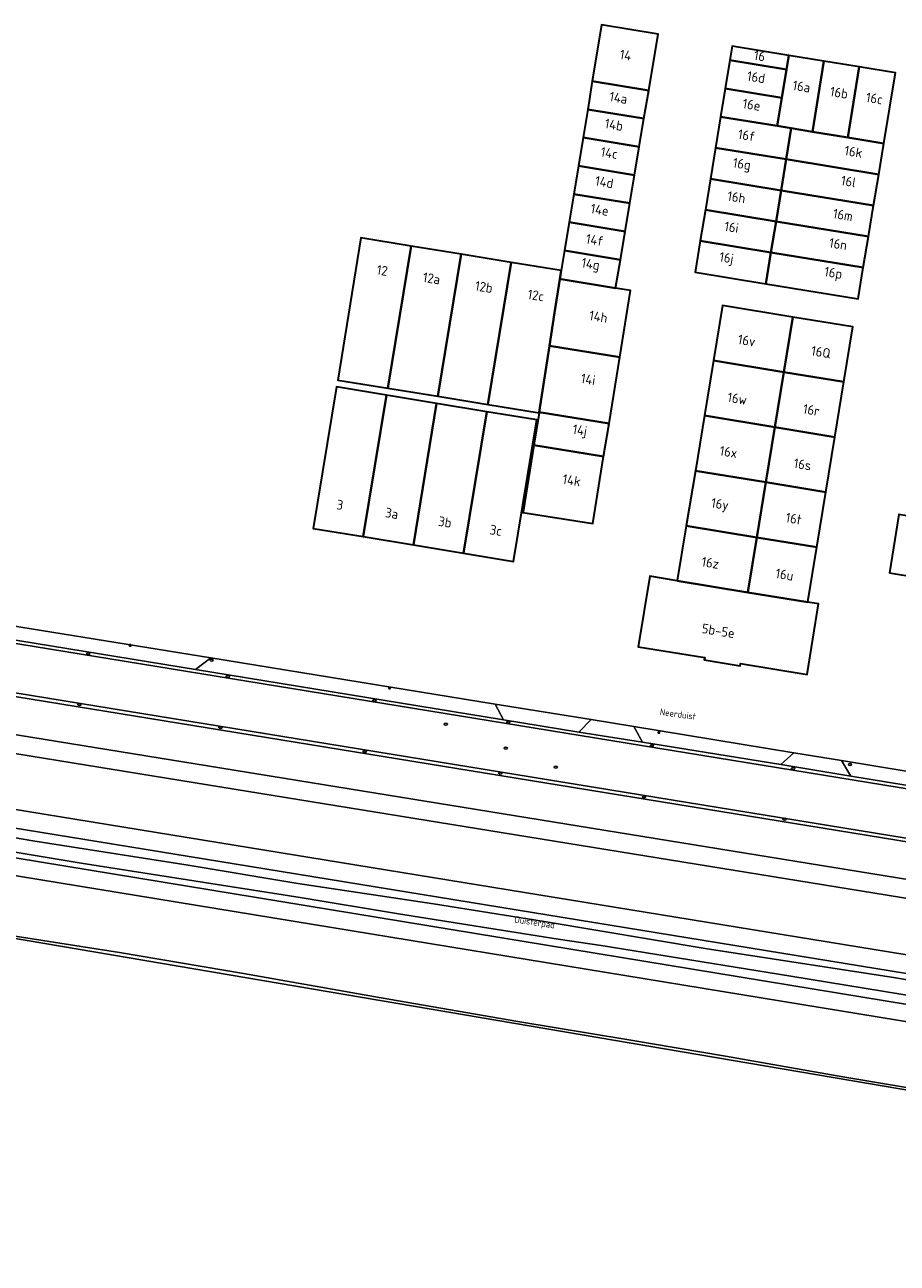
# Model space of a CAD drawing. Header units: metres. Extents: x 149984 to 156489, y 469398 to 478068.
# Tile 121 of 256: x 153971 to 154093, y 470489 to 470663. Entities that reach past the tile are written whole.
import ezdxf
from ezdxf.enums import TextEntityAlignment as Align

# ---------------------------------------------------------------- set-up
doc = ezdxf.new("R2010")
doc.units = ezdxf.units.M
doc.header["$LTSCALE"] = 0.75
for name, color, linetype, lineweight in [('B-WE-GR-GRAS-GV', 252, 'Continuous', 13), ('B-WE-IE-MEUBILAIR-S', 252, 'Continuous', 25), ('B-WE-OG-BEBOUWING-GV', 6, 'Continuous', 35), ('B-WE-OG-BEBOUWING-T18', 1, 'Continuous', 18), ('B-WE-OG-TERREIN_ERF-GV', 252, 'Continuous', 18), ('B-WE-OG-TERREIN_OEVER-GV', 252, 'Continuous', 18), ('B-WE-OG-TOPOGRAFIE-T18', 7, 'Continuous', 18), ('B-WE-OG-WATER-GV', 252, 'Continuous', 18), ('B-WE-OG-WATER_MEER-GV', 252, 'Continuous', 18), ('B-WE-OG-WEG-GV', 252, 'Continuous', 18), ('B-WE-VH-GESLOTENVERHARDING_ASFALT-GV', 252, 'Continuous', 18), ('B-WE-VH-GESLOTENVERHARDING_BETON-GV', 252, 'Continuous', 18), ('B-WE-VH-OPENVERHARDING_BETONSTRAATSTEEN-GV', 252, 'Continuous', 18)]:
    doc.layers.add(name, color=color, linetype=linetype, lineweight=lineweight)
doc.styles.add('NLCS-ISO', font='NLCS-ISO.ttf')
doc.styles.add('NLCS-ISO-M500-T18', font='NLCS-ISO.ttf', dxfattribs={"height": 0.9})
doc.styles.add('NLCS-ISO-M750-T18', font='NLCS-ISO.ttf', dxfattribs={"height": 1.35})

# ---------------------------------------------------------------- blocks, each defined once
blk = doc.blocks.new('SIE-MEUBILAIR_PAAL_LICHTMAST-SO')
for points in [[(-0.62, 0), (-1, 0)], [(-0.71, 0.71), (-0.44, 0.44)], [(0, 1), (0, 0.62)], [(0.44, 0.44), (0.71, 0.71)], [(1, 0), (0.62, 0)], [(-0.71, -0.71), (-0.44, -0.44)], [(0, -0.62), (0, -1)], [(0.44, -0.44), (0.71, -0.71)]]:
    blk.add_lwpolyline(points)
blk.add_circle((0, 0), 0.5)
blk = doc.blocks.new('SIE-MEUBILAIR_PUT_KOLK-SO')
blk.add_ellipse((0, 0), major_axis=(1.25, 0), ratio=0.54)
at = {"style": 'NLCS-ISO'}
blk.add_text('klk', height=0.75, dxfattribs=at).set_placement((0.03, 0), align=Align.MIDDLE_CENTER)
blk = doc.blocks.new('SIE-MEUBILAIR_PUT_BRANDKRAAN-SO')
blk.add_ellipse((0, 0), major_axis=(1.25, 0), ratio=0.54)
at = {"style": 'NLCS-ISO'}
blk.add_text('bk', height=0.75, dxfattribs=at).set_placement((0.03, 0), align=Align.MIDDLE_CENTER)
blk = doc.blocks.new('SIE-MEUBILAIR_PUT_RIOOLPUT-SO')
blk.add_ellipse((0, 0), major_axis=(1.25, 0), ratio=0.54)
at = {"style": 'NLCS-ISO'}
blk.add_text('ri', height=0.75, dxfattribs=at).set_placement((-0.04, 0.07), align=Align.MIDDLE_CENTER)

msp = doc.modelspace()

# ---------------------------------------------------------------- linework, layer by layer
at = {"layer": 'B-WE-GR-GRAS-GV', "flags": 128}
msp.add_lwpolyline([(154341.513, 470546.94), (154284.533, 470556.576), (154279.674, 470518.766), (154279.294, 470516.609), (154275.929, 470493.702), (154271.941, 470487.341), (154270.049, 470484.834), (154267.868, 470483.541), (154264.349, 470483.663), (154109.554, 470510.987), (153870.11, 470551.713), (153846.608, 470555.3), (153834.308, 470557.494)], dxfattribs=at)
at = {"layer": 'B-WE-OG-BEBOUWING-GV', "flags": 128}
for points in [[(154057.961, 470653.427), (154059.278, 470661.318), (154051.378, 470662.609), (154050.079, 470654.715)], [(154069.318, 470657.648), (154077.215, 470656.357), (154077.537, 470658.327), (154069.642, 470659.621)], [(154068.672, 470653.701), (154076.57, 470652.409), (154077.215, 470656.357), (154069.318, 470657.648)], [(154077.537, 470658.327), (154077.215, 470656.357), (154076.57, 470652.409), (154075.924, 470648.461), (154077.898, 470648.139), (154080.859, 470647.655), (154082.47, 470657.518)], [(154085.793, 470646.848), (154087.405, 470656.708), (154082.47, 470657.518), (154080.859, 470647.655)], [(154087.405, 470656.708), (154085.793, 470646.848), (154090.842, 470646.024), (154092.475, 470655.877)], [(154057.302, 470649.481), (154057.961, 470653.427), (154050.079, 470654.715), (154049.43, 470650.768)], [(154076.57, 470652.409), (154068.672, 470653.701), (154068.025, 470649.753), (154075.924, 470648.461)], [(154057.302, 470649.481), (154049.43, 470650.768), (154048.78, 470646.821), (154056.643, 470645.536)], [(154077.898, 470648.139), (154075.924, 470648.461), (154068.025, 470649.753), (154067.314, 470645.411), (154077.188, 470643.796)], [(154090.842, 470646.024), (154085.793, 470646.848), (154080.859, 470647.655), (154077.898, 470648.139), (154077.188, 470643.796), (154090.122, 470641.682)], [(154048.131, 470642.875), (154055.984, 470641.591), (154056.643, 470645.536), (154048.78, 470646.821)], [(154067.314, 470645.411), (154066.602, 470641.068), (154076.478, 470639.454), (154077.188, 470643.796)], [(154089.403, 470637.342), (154090.122, 470641.682), (154077.188, 470643.796), (154076.478, 470639.454)], [(154047.481, 470638.928), (154055.325, 470637.645), (154055.984, 470641.591), (154048.131, 470642.875)], [(154066.602, 470641.068), (154065.891, 470636.727), (154075.769, 470635.112), (154076.478, 470639.454)], [(154055.325, 470637.645), (154047.481, 470638.928), (154046.831, 470634.98), (154054.666, 470633.7)], [(154075.769, 470635.112), (154088.683, 470633), (154089.403, 470637.342), (154076.478, 470639.454)], [(154065.179, 470632.385), (154075.059, 470630.769), (154075.769, 470635.112), (154065.891, 470636.727)], [(154075.769, 470635.112), (154075.059, 470630.769), (154087.964, 470628.66), (154088.683, 470633)], [(154046.831, 470634.98), (154046.182, 470631.034), (154054.007, 470629.754), (154054.666, 470633.7)], [(154021.476, 470611.784), (154024.746, 470631.651), (154017.7, 470632.796), (154014.48, 470612.92)], [(154024.746, 470631.651), (154021.476, 470611.784), (154028.476, 470610.647), (154031.746, 470630.514)], [(154065.179, 470632.385), (154064.462, 470628.005), (154074.342, 470626.384), (154075.059, 470630.769)], [(154031.746, 470630.514), (154028.476, 470610.647), (154035.476, 470609.51), (154038.746, 470629.377)], [(154054.007, 470629.754), (154046.182, 470631.034), (154045.723, 470628.244), (154045.527, 470627.054), (154045.708, 470627.024), (154053.343, 470625.776)], [(154075.059, 470630.769), (154074.342, 470626.384), (154087.236, 470624.27), (154087.964, 470628.66)], [(154042.66, 470608.45), (154044.085, 470617.698), (154044.795, 470622.306), (154045.527, 470627.054), (154045.723, 470628.244), (154038.746, 470629.377), (154035.476, 470609.51), (154042.643, 470608.346)], [(154045.708, 470627.024), (154045.527, 470627.054), (154044.795, 470622.306), (154044.085, 470617.698), (154053.917, 470616.106), (154055.43, 470625.435), (154053.343, 470625.776)], [(154076.851, 470614.029), (154078.109, 470621.732), (154068.278, 470623.356), (154067.013, 470615.643)], [(154078.109, 470621.732), (154076.851, 470614.029), (154085.242, 470612.653), (154086.495, 470620.346)], [(154053.917, 470616.106), (154044.085, 470617.698), (154042.66, 470608.45), (154052.416, 470606.856)], [(154067.013, 470615.643), (154065.75, 470607.941), (154075.592, 470606.327), (154076.851, 470614.029)], [(154076.851, 470614.029), (154075.592, 470606.327), (154083.987, 470604.951), (154085.242, 470612.653)], [(154021.315, 470610.803), (154014.318, 470611.955), (154011.061, 470592.171), (154018.059, 470591.02)], [(154018.059, 470591.02), (154025.056, 470589.868), (154028.312, 470609.652), (154021.315, 470610.803)], [(154025.056, 470589.868), (154032.053, 470588.716), (154035.31, 470608.5), (154028.312, 470609.652)], [(154032.053, 470588.716), (154039.051, 470587.564), (154042.307, 470607.348), (154035.31, 470608.5)], [(154052.416, 470606.856), (154042.66, 470608.45), (154042.643, 470608.346), (154041.915, 470603.824), (154051.666, 470602.23)], [(154064.487, 470600.239), (154074.334, 470598.625), (154075.592, 470606.327), (154065.75, 470607.941)], [(154083.987, 470604.951), (154075.592, 470606.327), (154074.334, 470598.625), (154082.732, 470597.248)], [(154050.149, 470592.88), (154051.666, 470602.23), (154041.915, 470603.824), (154040.387, 470594.476), (154040.378, 470594.421), (154050.143, 470592.843)], [(154074.334, 470598.625), (154064.487, 470600.239), (154063.224, 470592.538), (154073.075, 470590.923)], [(154074.334, 470598.625), (154073.075, 470590.923), (154081.477, 470589.545), (154082.732, 470597.248)], [(154100.915, 470592.836), (154092.958, 470594.141), (154091.619, 470585.978), (154099.581, 470584.672), (154099.601, 470584.796)], [(154071.823, 470583.257), (154073.075, 470590.923), (154063.224, 470592.538), (154061.967, 470584.868), (154061.966, 470584.863), (154061.961, 470584.833), (154071.817, 470583.22)], [(154073.075, 470590.923), (154071.823, 470583.257), (154071.817, 470583.22), (154080.223, 470581.845), (154080.226, 470581.865), (154080.229, 470581.884), (154081.477, 470589.545)], [(154071.817, 470583.22), (154061.961, 470584.833), (154061.966, 470584.863), (154058.112, 470585.496), (154056.491, 470575.628), (154065.797, 470574.1), (154065.743, 470573.775), (154070.746, 470572.953), (154070.8, 470573.279), (154080.105, 470571.751), (154081.725, 470581.619), (154080.226, 470581.865), (154080.223, 470581.845)]]:
    msp.add_lwpolyline(points, close=True, dxfattribs=at)
at = {"layer": 'B-WE-OG-TERREIN_ERF-GV', "flags": 128}
for points in [[(154046.182, 470631.034), (154046.831, 470634.98), (154047.481, 470638.928), (154048.131, 470642.875), (154048.78, 470646.821), (154049.43, 470650.768), (154050.079, 470654.715), (154051.378, 470662.609), (154059.278, 470661.318), (154057.961, 470653.427), (154057.302, 470649.481), (154056.643, 470645.536), (154055.984, 470641.591), (154055.325, 470637.645), (154054.666, 470633.7), (154054.007, 470629.754), (154053.343, 470625.776), (154055.43, 470625.435), (154053.917, 470616.106), (154052.416, 470606.856), (154051.666, 470602.23), (154050.149, 470592.88), (154050.143, 470592.843), (154040.378, 470594.421), (154040.387, 470594.476), (154041.915, 470603.824), (154042.643, 470608.346), (154035.476, 470609.51), (154028.476, 470610.647), (154021.476, 470611.784), (154014.48, 470612.92), (154017.7, 470632.796), (154024.746, 470631.651), (154031.746, 470630.514), (154038.746, 470629.377), (154045.723, 470628.244)], [(154069.318, 470657.648), (154069.642, 470659.621), (154077.537, 470658.327), (154082.47, 470657.518), (154087.405, 470656.708), (154092.475, 470655.877), (154090.842, 470646.024), (154090.122, 470641.682), (154089.403, 470637.342), (154088.683, 470633), (154087.964, 470628.66), (154087.236, 470624.27), (154074.342, 470626.384), (154064.462, 470628.005), (154065.179, 470632.385), (154065.891, 470636.727), (154066.602, 470641.068), (154067.314, 470645.411), (154068.025, 470649.753), (154068.672, 470653.701)], [(154065.75, 470607.941), (154067.013, 470615.643), (154068.278, 470623.356), (154078.109, 470621.732), (154086.495, 470620.346), (154085.242, 470612.653), (154083.987, 470604.951), (154082.732, 470597.248), (154081.477, 470589.545), (154080.229, 470581.884), (154080.226, 470581.865), (154081.725, 470581.619), (154080.105, 470571.751), (154070.8, 470573.279), (154070.746, 470572.953), (154065.743, 470573.775), (154065.797, 470574.1), (154056.491, 470575.628), (154058.112, 470585.496), (154061.966, 470584.863), (154061.967, 470584.868), (154063.224, 470592.538), (154064.487, 470600.239)], [(154035.31, 470608.5), (154042.307, 470607.348), (154039.051, 470587.564), (154032.053, 470588.716), (154025.056, 470589.868), (154018.059, 470591.02), (154011.061, 470592.171), (154014.318, 470611.955), (154021.315, 470610.803), (154028.312, 470609.652)]]:
    msp.add_lwpolyline(points, close=True, dxfattribs=at)
for points in [[(154099.581, 470584.672), (154091.619, 470585.978), (154092.958, 470594.141)], [(153910.665, 470588.149), (153916.765, 470587.176), (153951.687, 470581.442), (153954.813, 470580.932), (153964.078, 470579.326), (153996.713, 470574.088), (154036.485, 470567.614), (154049.905, 470565.471), (154055.907, 470564.484), (154078.246, 470560.785), (154084.942, 470559.724), (154153.602, 470548.375)]]:
    msp.add_lwpolyline(points, dxfattribs=at)
at = {"layer": 'B-WE-OG-TERREIN_OEVER-GV', "flags": 128}
msp.add_lwpolyline([(153883.387, 470577.291), (153840.916, 470584.186), (153838.758, 470579.86), (153838.347, 470576.087), (153840.134, 470571.999), (153853.781, 470569.098), (154000, 470545.248), (154229.746, 470507.774), (154258.224, 470503.44), (154259.838, 470515.52), (154211.762, 470523.98), (154185.489, 470528.245), (154000, 470558.359), (153913.483, 470572.405), (153912.187, 470572.212), (153884.329, 470576.562)], close=True, dxfattribs=at)
for points in [[(153840.415, 470578.754), (153841.296, 470579.115), (153842.39, 470581.309), (153852.093, 470579.734), (153852.423, 470581.602), (153854.564, 470581.195), (153854.288, 470579.377), (154000, 470555.721), (154211.328, 470521.413), (154241.997, 470516.016)], [(154254.87, 470506.584), (154230.151, 470510.346), (154000, 470547.886), (153854.262, 470571.658), (153841.984, 470574.268), (153841.01, 470576.494), (153840.179, 470576.943)], [(154261.576, 470495.951), (154261.082, 470497.445), (154260.841, 470498.175), (154249.844, 470500), (154249.543, 470500.05), (154000, 470541.076), (153833.511, 470568.447), (153823.536, 470569.825), (153816.8, 470571.01), (153808.856, 470572.051), (153796.095, 470574.072)], [(153795.516, 470572.223), (153814.432, 470569.007), (154000, 470538.608), (154150.244, 470513.995), (154231.857, 470500.778), (154236.647, 470500), (154261.576, 470495.951)], [(153834.308, 470557.494), (153846.608, 470555.3), (153870.11, 470551.713), (154109.554, 470510.987), (154264.349, 470483.663), (154267.868, 470483.541), (154270.049, 470484.834), (154271.941, 470487.341), (154275.929, 470493.702), (154279.294, 470516.609), (154279.674, 470518.766), (154284.533, 470556.576)], [(154232.062, 470490.226), (154218.913, 470492.65), (154200.989, 470495.467), (154184.649, 470498.468), (154167.639, 470501.321), (154149.702, 470504.508), (154132.067, 470507.548), (154117.578, 470510.144), (154100.388, 470512.934), (154085.116, 470515.462), (154068.715, 470518.344), (154054.909, 470520.692), (154039.661, 470523.213), (154020.573, 470526.51), (154001.308, 470529.946), (153983.958, 470532.87), (153964.86, 470535.827)]]:
    msp.add_lwpolyline(points, dxfattribs=at)
at = {"layer": 'B-WE-OG-WATER-GV', "flags": 128}
for points in [[(154231.857, 470500.778), (154150.244, 470513.995), (154000, 470538.608), (153814.432, 470569.007)], [(153964.86, 470535.827), (153983.958, 470532.87), (154001.308, 470529.946), (154020.573, 470526.51), (154039.661, 470523.213), (154054.909, 470520.692), (154068.715, 470518.344), (154085.116, 470515.462), (154100.388, 470512.934), (154117.578, 470510.144), (154132.067, 470507.548), (154149.702, 470504.508), (154167.639, 470501.321), (154184.649, 470498.468), (154200.989, 470495.467), (154218.913, 470492.65), (154232.062, 470490.226)]]:
    msp.add_lwpolyline(points, dxfattribs=at)
at = {"layer": 'B-WE-OG-WATER_MEER-GV', "flags": 128}
for points in [[(154241.997, 470516.016), (154211.328, 470521.413), (154000, 470555.721), (153854.288, 470579.377), (153854.564, 470581.195), (153852.423, 470581.602), (153852.093, 470579.734), (153842.39, 470581.309), (153841.296, 470579.115), (153840.415, 470578.754)], [(153840.179, 470576.943), (153841.01, 470576.494), (153841.984, 470574.268), (153854.262, 470571.658), (154000, 470547.886), (154230.151, 470510.346), (154254.87, 470506.584)]]:
    msp.add_lwpolyline(points, dxfattribs=at)
at = {"layer": 'B-WE-OG-WEG-GV', "flags": 128}
msp.add_lwpolyline([(153930.659, 470574.969), (153930.612, 470574.958), (153913.483, 470572.405), (154000, 470558.359), (154185.489, 470528.245), (154197.373, 470528.045), (154195.679, 470528.308), (154195.325, 470528.535), (154195.126, 470528.825), (154195.09, 470529.251), (154195.099, 470531.081), (154195.108, 470531.893)], close=True, dxfattribs=at)
for points in [[(153796.095, 470574.072), (153808.856, 470572.051), (153816.8, 470571.01), (153823.536, 470569.825), (153833.511, 470568.447), (154000, 470541.076), (154249.543, 470500.05), (154249.844, 470500)], [(154258.224, 470503.44), (154229.746, 470507.774), (154000, 470545.248), (153853.781, 470569.098)], [(153956.651, 470551.069), (153971.84, 470548.495), (153993.554, 470545.088), (154008.888, 470542.514), (154027.883, 470539.686), (154043.362, 470537.185), (154066.127, 470533.379), (154091.901, 470529.391), (154104.733, 470527.289), (154125.686, 470523.772), (154142.579, 470520.909), (154154.07, 470519.024), (154168.353, 470516.631), (154208.083, 470510.178), (154228.311, 470507.007), (154239.748, 470505.031)], [(154233.404, 470504.07), (154210.657, 470507.822), (154181.53, 470512.462), (154160.559, 470515.942), (154134.876, 470520.129), (154117.095, 470523.065), (154106.31, 470524.896), (154077.818, 470529.554), (154051.337, 470533.832), (154045.301, 470534.738), (154022.971, 470538.254), (154009.232, 470540.556), (153978.582, 470545.378), (153951.141, 470549.909)]]:
    msp.add_lwpolyline(points, dxfattribs=at)
at = {"layer": 'B-WE-VH-GESLOTENVERHARDING_ASFALT-GV', "flags": 128}
for points in [[(153868.885, 470592.593), (153856.109, 470594.626), (153846.353, 470596.743), (153836.483, 470598.325), (153831.555, 470598.913), (153821.5, 470600.286), (153819.786, 470600.611), (153791.932, 470609.591), (153791.795, 470606.698), (153791.548, 470601.489), (153791.303, 470596.336), (153791.169, 470593.51), (153798.712, 470593.9), (153810.353, 470594.074), (153818.261, 470593.869), (153819.978, 470593.579), (153826.197, 470592.555), (153833.917, 470590.823), (153843.753, 470589.093), (153856.143, 470587.659), (154198.566, 470531.788)], [(154199.082, 470538.635), (153910.517, 470585.664)]]:
    msp.add_lwpolyline(points, dxfattribs=at)
at = {"layer": 'B-WE-VH-GESLOTENVERHARDING_BETON-GV', "flags": 128}
for points in [[(154198.566, 470531.788), (153856.143, 470587.659), (153843.753, 470589.093), (153833.917, 470590.823), (153826.197, 470592.555), (153819.978, 470593.579), (153819.896, 470593.102), (153826.074, 470592.08), (153833.819, 470590.311), (153833.94, 470590.291), (153837.968, 470589.605), (153843.686, 470588.633), (153856.074, 470587.158), (153874.539, 470584.137), (153874.815, 470584.091), (153889.547, 470581.667), (153889.817, 470581.623), (153914.148, 470577.659), (153930.556, 470574.985), (153930.659, 470574.969), (154195.108, 470531.893), (154197.915, 470531.436), (154198.338, 470531.367)], [(153910.517, 470585.664), (154199.082, 470538.635)], [(154199.136, 470539.1), (154198.094, 470539.269), (154171.196, 470543.646), (154169.806, 470543.873), (154149.756, 470547.143), (154086.221, 470557.54), (154076.439, 470559.141), (154057.09, 470562.257), (154048.174, 470563.694), (154037.673, 470565.406), (153994.592, 470572.43), (153965.393, 470577.199), (153953.143, 470579.2), (153951.41, 470579.486), (153914.744, 470585.527), (153910.576, 470586.189)], [(154239.748, 470505.031), (154228.311, 470507.007), (154208.083, 470510.178), (154168.353, 470516.631), (154154.07, 470519.024), (154142.579, 470520.909), (154125.686, 470523.772), (154104.733, 470527.289), (154091.901, 470529.391), (154066.127, 470533.379), (154043.362, 470537.185), (154027.883, 470539.686), (154008.888, 470542.514), (153993.554, 470545.088), (153971.84, 470548.495), (153956.651, 470551.069)], [(153951.141, 470549.909), (153978.582, 470545.378), (154009.232, 470540.556), (154022.971, 470538.254), (154045.301, 470534.738), (154051.337, 470533.832), (154077.818, 470529.554), (154106.31, 470524.896), (154117.095, 470523.065), (154134.876, 470520.129), (154160.559, 470515.942), (154181.53, 470512.462), (154210.657, 470507.822), (154233.404, 470504.07)]]:
    msp.add_lwpolyline(points, dxfattribs=at)
at = {"layer": 'B-WE-VH-OPENVERHARDING_BETONSTRAATSTEEN-GV', "flags": 128}
for points in [[(153994.592, 470572.43), (153996.713, 470574.088), (153964.078, 470579.326), (153965.393, 470577.199)], [(153996.713, 470574.088), (153994.592, 470572.43), (154037.673, 470565.406), (154036.485, 470567.614)], [(154036.485, 470567.614), (154037.673, 470565.406), (154048.174, 470563.694), (154049.905, 470565.471)], [(154055.907, 470564.484), (154049.905, 470565.471), (154048.174, 470563.694), (154057.09, 470562.257)], [(154078.246, 470560.785), (154055.907, 470564.484), (154057.09, 470562.257), (154076.439, 470559.141)], [(154084.942, 470559.724), (154078.246, 470560.785), (154076.439, 470559.141), (154086.221, 470557.54)]]:
    msp.add_lwpolyline(points, close=True, dxfattribs=at)
for points in [[(154084.942, 470559.724), (154086.221, 470557.54), (154149.756, 470547.143)], [(154153.602, 470548.375), (154084.942, 470559.724)]]:
    msp.add_lwpolyline(points, dxfattribs=at)

# ---------------------------------------------------------------- block references
at = {"layer": 'B-WE-IE-MEUBILAIR-S', "xscale": 0.2, "yscale": 0.2, "zscale": 0.2}
for name, p in [('SIE-MEUBILAIR_PUT_KOLK-SO', (153979.609, 470574.641)), ('SIE-MEUBILAIR_PAAL_LICHTMAST-SO', (153985.453, 470575.809)), ('SIE-MEUBILAIR_PUT_BRANDKRAAN-SO', (153996.858, 470573.75)), ('SIE-MEUBILAIR_PUT_KOLK-SO', (153999.124, 470571.457)), ('SIE-MEUBILAIR_PAAL_LICHTMAST-SO', (154021.728, 470569.857)), ('SIE-MEUBILAIR_PUT_KOLK-SO', (153978.366, 470567.541)), ('SIE-MEUBILAIR_PUT_KOLK-SO', (154019.617, 470568.114)), ('SIE-MEUBILAIR_PUT_KOLK-SO', (153998.093, 470564.313)), ('SIE-MEUBILAIR_PUT_RIOOLPUT-SO', (154029.586, 470564.778)), ('SIE-MEUBILAIR_PUT_KOLK-SO', (154038.333, 470565.068)), ('SIE-MEUBILAIR_PAAL_LICHTMAST-SO', (154059.389, 470563.642)), ('SIE-MEUBILAIR_PUT_KOLK-SO', (154018.272, 470560.987)), ('SIE-MEUBILAIR_PUT_RIOOLPUT-SO', (154037.978, 470561.45)), ('SIE-MEUBILAIR_PUT_KOLK-SO', (154058.426, 470561.797)), ('SIE-MEUBILAIR_PUT_RIOOLPUT-SO', (154044.98, 470558.779)), ('SIE-MEUBILAIR_PUT_BRANDKRAAN-SO', (154086.121, 470559.151)), ('SIE-MEUBILAIR_PUT_KOLK-SO', (154037.234, 470557.943)), ('SIE-MEUBILAIR_PUT_KOLK-SO', (154078.178, 470558.591)), ('SIE-MEUBILAIR_PUT_KOLK-SO', (154057.309, 470554.622)), ('SIE-MEUBILAIR_PUT_KOLK-SO', (154076.964, 470551.494))]:
    msp.add_blockref(name, p, dxfattribs=at)

# ---------------------------------------------------------------- texts
at = {"layer": 'B-WE-OG-BEBOUWING-T18', "style": 'NLCS-ISO-M750-T18'}
for s, rotation, p in [('14', 350.5, (154054.732, 470658.375)), ('16', 350.7, (154073.472, 470658.259)), ('16d', 350.7, (154072.983, 470655.277)), ('16a', 350.7, (154079.334, 470653.979)), ('16b', 350.7, (154084.581, 470653.118)), ('14a', 350.5, (154053.734, 470652.397)), ('16e', 350.7, (154072.353, 470651.429)), ('16c', 350.7, (154089.519, 470652.308)), ('14b', 350.5, (154053.103, 470648.624)), ('16f', 350.7, (154071.652, 470647.151)), ('14c', 350.5, (154052.445, 470644.68)), ('16k', 350.6, (154086.593, 470644.853)), ('16g', 350.7, (154070.964, 470642.949)), ('14d', 350.5, (154051.765, 470640.61)), ('16l', 350.6, (154085.905, 470640.7)), ('16h', 350.7, (154070.234, 470638.498)), ('14e', 350.5, (154051.118, 470636.737)), ('16m', 350.6, (154085.128, 470636.013)), ('16i', 350.7, (154069.547, 470634.304)), ('14f', 350.5, (154050.413, 470632.516)), ('16n', 350.6, (154084.454, 470631.945)), ('14g', 350.5, (154049.82, 470628.964)), ('16j', 350.7, (154068.815, 470629.839)), ('12', 350.8, (154020.711, 470628.254)), ('16p', 350.6, (154083.754, 470627.724)), ('12a', 350.8, (154027.601, 470627.135)), ('12b', 350.8, (154034.921, 470625.946)), ('12c', 350.8, (154042.185, 470624.766)), ('14h', 350.7, (154050.933, 470621.796)), ('16v', 350.7, (154071.665, 470618.45)), ('16Q', 350.7, (154082.041, 470616.839)), ('14i', 350.7, (154049.502, 470613.034)), ('16w', 350.7, (154070.338, 470610.329)), ('16r', 350.7, (154080.717, 470608.735)), ('14j', 350.7, (154048.308, 470605.731)), ('16x', 350.7, (154069.12, 470602.873)), ('16s', 350.7, (154079.474, 470601.128)), ('14k', 350.7, (154047.194, 470598.911)), ('3', 350.7, (154014.793, 470595.467)), ('3a', 350.7, (154022.046, 470594.282)), ('16y', 350.7, (154067.897, 470595.39)), ('3b', 350.7, (154029.486, 470593.066)), ('16t', 350.7, (154078.234, 470593.539)), ('3c', 350.7, (154036.596, 470591.903)), ('16z', 350.7, (154066.585, 470587.358)), ('16u', 350.7, (154076.957, 470585.721)), ('5b-5e', 350.7, (154067.707, 470577.851))]:
    msp.add_text(s, height=1.35, rotation=rotation, dxfattribs=at).set_placement(p, align=Align.MIDDLE)
at = {"layer": 'B-WE-OG-TOPOGRAFIE-T18', "style": 'NLCS-ISO-M500-T18'}
for s, rotation, p in [('Neerduist', 352.2, (154062.046, 470566.19)), ('Duisterpad', 351.3, (154042, 470536.96))]:
    msp.add_text(s, height=0.9, rotation=rotation, dxfattribs=at).set_placement(p, align=Align.MIDDLE)

doc.saveas('drawing.dxf')
